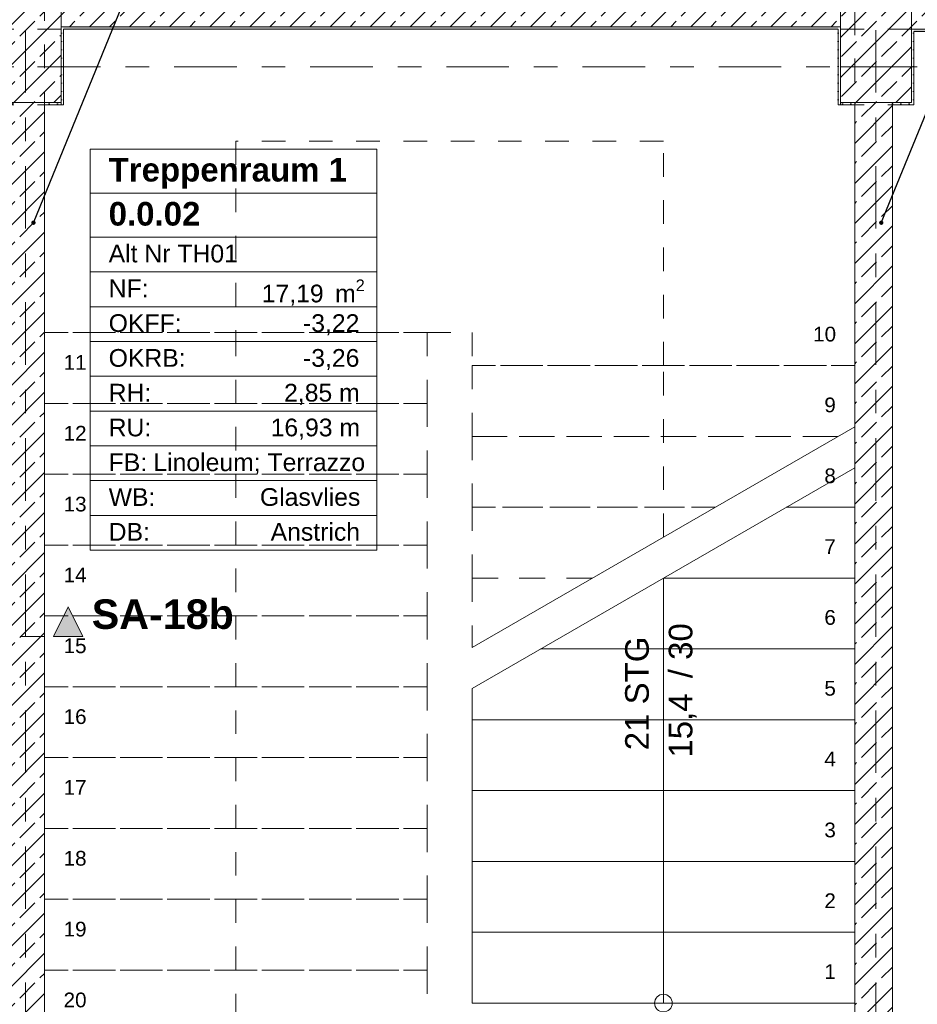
# Model space of a CAD drawing. Header units: metres. Extents: x -3.6 to 84.5, y -11 to 16.8.
# Tile 62 of 78: x 47.3 to 51.1, y 9.2 to 13.4. Entities that reach past the tile are written whole.
import ezdxf

# ---------------------------------------------------------------- set-up
doc = ezdxf.new("R2010")
doc.units = ezdxf.units.M
doc.header["$MEASUREMENT"] = 0
for name, pattern in [('Achse', [0.2, 0.1, -0.05, 0, -0.05]), ('Schnittlinie', [0.3, 0.15, -0.075, 0, -0.075]), ('Strichlinie doppelt', [0.546806, 0.264583, -0.105833, 0.070556, -0.105833]), ('Strichlinie eng', [0.115, 0.075, -0.04]), ('Untersicht', [0.1, 0.075, -0.025]), ('Wipeout_Contour', [1, 0, -1])]:
    doc.linetypes.add(name, pattern=pattern)
for name, color, linetype in [('152 - Bemaßung_ Beschriftung.Ausbau', 7, 'Continuous'), ('203 - Marker.Schnitt - Ausbaudetail SA', 7, 'Continuous'), ('401 - Zone.Raum_ Raumbegrenzung_ Whg.', 7, 'Continuous'), ('451 - Universal.Achsen Raster', 7, 'Continuous'), ('604 - Struktur.Wand Aussen', 7, 'Continuous'), ('605 - Struktur.Wand Innen', 7, 'Continuous'), ('607 - Struktur.Stütze', 7, 'Continuous'), ('608 - Struktur.Träger', 7, 'Continuous'), ('610 - Struktur.Treppe_ Rampe', 7, 'Continuous'), ('650 - Abdeckung.Fußboden Aufbau', 7, 'Continuous')]:
    doc.layers.add(name, color=color, linetype=linetype)
doc.styles.add('ERSTELLTER_STIL_1', font='arial.ttf')
doc.styles.add('ERSTELLTER_STIL_2', font='txt')
doc.dimstyles.new('ERSTELLTER_STIL__1', dxfattribs={"dimtxt": 0.1, "dimasz": 0.0532, "dimexe": 0.18, "dimexo": 0.0625, "dimgap": 0, "dimtad": 1, "dimtih": 1, "dimtoh": 1, "dimzin": 0, "dimdsep": 46, "dimtxsty": 'ERSTELLTER_STIL_2', "dimblk": 'ARROWHEAD_2', "dimblk1": 'ARROWHEAD_2', "dimblk2": 'ARROWHEAD_2', "dimcen": 0.09, "dimse1": 1, "dimse2": 1, "dimclrd": 7, "dimclre": 7, "dimclrt": 7, "dimazin": 0, "dimtfac": 1, "dimtdec": 4, "dimtmove": 0, "dimatfit": 3, "dimfxl": 1, "dimtolj": 1, "dimtzin": 0, "dimarcsym": 0})
doc.dimstyles.new('ERSTELLTER_STIL__6', dxfattribs={"dimtxt": 0.18, "dimasz": 0.03648, "dimexe": 0.18, "dimexo": 0.0625, "dimgap": 0, "dimtad": 0, "dimtih": 1, "dimtoh": 1, "dimdec": 4, "dimzin": 0, "dimdsep": 46, "dimcen": 0.09, "dimadec": 0, "dimazin": 0, "dimtfac": 1, "dimtdec": 4, "dimtmove": 0, "dimatfit": 3, "dimldrblk": 'ARROWHEAD_11', "dimfxl": 1, "dimtolj": 1, "dimtzin": 0, "dimarcsym": 0})
pattern_1 = [(45, (0, 0), (-0.01767767, 0.01767767), [0, -0.025])]
pattern_2 = [(45, (0, 0), (-0.08485281, 0.08485281), []), (45, (-0.04243, 0.04243), (-0.08485281, 0.08485281), [0.09, -0.03])]

# ---------------------------------------------------------------- blocks, each defined once
blk = doc.blocks.new('*D10')
at = {"layer": '152 - Bemaßung_ Beschriftung.Ausbau', "color": 7, "linetype": 'Continuous', "lineweight": 5}
for p, q in [((49.2102, 8.9787), (49.1698, 8.9087)), ((49.19, 8.8912), (49.19, 8.9962)), ((50.6652, 8.9787), (50.6248, 8.9087)), ((50.645, 8.8912), (50.645, 8.9962)), ((49.1558, 8.9437), (49.19, 8.9437)), ((49.19, 8.9437), (50.645, 8.9437))]:
    blk.add_line(p, q, dxfattribs=at)
at = {"layer": '152 - Bemaßung_ Beschriftung.Ausbau', "color": 7, "lineweight": 5, "char_height": 0.1, "attachment_point": 7, "style": 'ERSTELLTER_STIL_2'}
for s, insert in [('\\A1;{\\pql;\\fArial|b0|i0|c0|p38;1,45\\fArial|b0|i0|c0|p38;\\A1{\\H.66x;\\S5^  ;}}', (49.7594, 8.9443)), ('\\A1;{\\pql;\\fArial|b0|i0|c0|p38;12\\fArial|b0|i0|c0|p38;\\A1{\\H.66x;\\S5^  ;}}', (50.4229, 8.9627)), ('\\A1;{\\pql;\\fArial|b0|i0|c0|p38;1,99}', (49.7845, 8.8237))]:
    blk.add_mtext(s, dxfattribs=dict(at, insert=insert))
blk = doc.blocks.new('ARROWHEAD_2')
at = {"color": 0, "linetype": 'Continuous', "lineweight": 0}
for p, q in [((0, 0), (-1, 0)), ((-0.378, -0.655), (0.378, 0.655))]:
    blk.add_line(p, q, dxfattribs=at)
blk = doc.blocks.new('ARROWHEAD_11')
at = {"color": 0, "linetype": 'Continuous', "lineweight": 0}
blk.add_line((0, 0), (-1, 0), dxfattribs=at)
at = {"color": 0, "linetype": 'Continuous', "lineweight": 0, "const_width": 0.25, "flags": 128}
blk.add_lwpolyline([(-0.125, 0, 1), (0.125, 0, 1)], format="xyb", close=True, dxfattribs=at)
blk = doc.blocks.new('*D273')
at = {"layer": '152 - Bemaßung_ Beschriftung.Ausbau', "color": 7, "linetype": 'Continuous', "lineweight": 5}
for p, q in [((47.2802, 15.39), (47.2398, 15.32)), ((47.26, 15.3025), (47.26, 15.4075)), ((47.4302, 15.39), (47.3898, 15.32)), ((47.41, 15.3025), (47.41, 15.4075)), ((47.26, 15.355), (47.41, 15.355))]:
    blk.add_line(p, q, dxfattribs=at)
blk = doc.blocks.new('*D274')
at = {"layer": '152 - Bemaßung_ Beschriftung.Ausbau', "color": 7, "linetype": 'Continuous', "lineweight": 5}
for p, q in [((47.4302, 15.39), (47.3898, 15.32)), ((47.41, 15.3025), (47.41, 15.4075)), ((50.8602, 15.39), (50.8198, 15.32)), ((50.84, 15.3025), (50.84, 15.4075)), ((47.41, 15.355), (50.84, 15.355))]:
    blk.add_line(p, q, dxfattribs=at)
at = {"layer": '152 - Bemaßung_ Beschriftung.Ausbau', "color": 7, "lineweight": 5, "char_height": 0.1, "attachment_point": 7, "style": 'ERSTELLTER_STIL_2'}
for s, insert in [('\\A1;{\\pql;\\fArial|b0|i0|c0|p38;3,43}', (48.9161, 15.375)), ('\\A1;{\\pql;\\fArial|b0|i0|c0|p38;16}', (50.668, 15.375))]:
    blk.add_mtext(s, dxfattribs=dict(at, insert=insert))
blk = doc.blocks.new('*D275')
at = {"layer": '152 - Bemaßung_ Beschriftung.Ausbau', "color": 7, "linetype": 'Continuous', "lineweight": 5}
for p, q in [((50.8602, 15.39), (50.8198, 15.32)), ((50.84, 15.3025), (50.84, 15.4075)), ((51.0202, 15.39), (50.9798, 15.32)), ((51, 15.3025), (51, 15.4075)), ((50.84, 15.355), (51, 15.355))]:
    blk.add_line(p, q, dxfattribs=at)
blk = doc.blocks.new('*D276')
at = {"layer": '152 - Bemaßung_ Beschriftung.Ausbau', "color": 7, "linetype": 'Continuous', "lineweight": 5}
for p, q in [((51.0202, 15.39), (50.9798, 15.32)), ((51, 15.3025), (51, 15.4075)), ((54.4802, 15.39), (54.4398, 15.32)), ((54.46, 15.3025), (54.46, 15.4075)), ((51, 15.355), (54.46, 15.355))]:
    blk.add_line(p, q, dxfattribs=at)
at = {"layer": '152 - Bemaßung_ Beschriftung.Ausbau', "color": 7, "lineweight": 5, "char_height": 0.1, "attachment_point": 7, "style": 'ERSTELLTER_STIL_2'}
for s, insert in [('\\A1;{\\pql;\\fArial|b0|i0|c0|p38;3,46}', (52.5211, 15.375)), ('\\A1;{\\pql;\\fArial|b0|i0|c0|p38;14}', (54.288, 15.375))]:
    blk.add_mtext(s, dxfattribs=dict(at, insert=insert))

msp = doc.modelspace()

# ---------------------------------------------------------------- hatches: boundary and pattern name
at = {"layer": '203 - Marker.Schnitt - Ausbaudetail SA', "linetype": 'Continuous', "lineweight": 0, "true_color": 0x000000}
msp.add_hatch(color=18, dxfattribs=at).paths.add_polyline_path([(47.5725, 10.7381), (47.51, 10.8631), (47.4475, 10.7381)])
at = {"layer": '604 - Struktur.Wand Aussen', "linetype": 'Continuous', "lineweight": 0, "true_color": 0x000000}
h = msp.add_hatch(dxfattribs=at)
h.set_pattern_fill('Beton__Stahlbeton_0001', color=18, style=0, pattern_type=2)
h.set_pattern_definition(pattern_2)
h.paths.add_polyline_path([(47.33, 13.695), (47.33, 13.45), (47.48, 13.45), (47.48, 13.32), (50.78, 13.32), (50.78, 13.45), (50.93, 13.45), (50.93, 13.695)])
h = msp.add_hatch(dxfattribs=at)
h.set_pattern_fill('Beton__Stahlbeton_0001', color=18, style=0, pattern_type=2)
h.set_pattern_definition(pattern_2)
h.paths.add_polyline_path([(50.93, 13.695), (50.93, 13.45), (51.08, 13.45), (51.08, 13.31), (54.38, 13.31), (54.38, 13.45), (54.68, 13.45), (54.68, 13.31), (57.98, 13.31), (57.98, 13.45), (58.28, 13.45), (58.28, 13.31), (61.58, 13.31), (61.58, 13.45), (61.87, 13.45), (61.87, 13.695)])
h = msp.add_hatch(dxfattribs=at)
h.set_pattern_fill('Gips_0001', color=18, style=0, pattern_type=2)
h.set_pattern_definition(pattern_1)
h.paths.add_polyline_path([(47.49, 13.32), (47.49, 13.31), (50.77, 13.31), (50.77, 13.32)])
h = msp.add_hatch(dxfattribs=at)
h.set_pattern_fill('Gips_0001', color=18, style=0, pattern_type=2)
h.set_pattern_definition(pattern_1)
h.paths.add_polyline_path([(51.09, 13.3), (54.37, 13.3), (54.37, 13.31), (51.09, 13.31)])
at = {"layer": '605 - Struktur.Wand Innen', "linetype": 'Continuous', "lineweight": 0, "true_color": 0x000000}
h = msp.add_hatch(dxfattribs=at)
h.set_pattern_fill('Beton__Stahlbeton_0001', color=18, style=0, pattern_type=2)
h.set_pattern_definition(pattern_2)
h.paths.add_polyline_path([(47.26, 13), (47.26, 8.5), (47.41, 8.5), (47.41, 13)])
at = {"layer": '607 - Struktur.Stütze', "linetype": 'Continuous', "lineweight": 0, "true_color": 0x000000}
h = msp.add_hatch(dxfattribs=at)
h.set_pattern_fill('Beton__Stahlbeton_0001', color=18, style=0, pattern_type=2)
h.set_pattern_definition(pattern_2)
h.paths.add_polyline_path([(47.18, 13), (47.48, 13), (47.48, 13.45), (47.18, 13.45)])
h = msp.add_hatch(dxfattribs=at)
h.set_pattern_fill('Beton__Stahlbeton_0001', color=18, style=0, pattern_type=2)
h.set_pattern_definition(pattern_2)
h.paths.add_polyline_path([(50.78, 13), (51.08, 13), (51.08, 13.45), (50.78, 13.45)])
h = msp.add_hatch(dxfattribs=at)
h.set_pattern_fill('Gips_0001', color=18, style=0, pattern_type=2)
h.set_pattern_definition(pattern_1)
h.paths.add_polyline_path([(47.41, 12.99), (47.49, 12.99), (47.49, 13.31), (47.48, 13.31), (47.48, 13), (47.41, 13)])
h = msp.add_hatch(dxfattribs=at)
h.set_pattern_fill('Gips_0001', color=18, style=0, pattern_type=2)
h.set_pattern_definition(pattern_1)
h.paths.add_polyline_path([(47.48, 13.31), (47.49, 13.31), (47.49, 13.32), (47.48, 13.32)])
h = msp.add_hatch(dxfattribs=at)
h.set_pattern_fill('Gips_0001', color=18, style=0, pattern_type=2)
h.set_pattern_definition(pattern_1)
h.paths.add_polyline_path([(50.77, 13.32), (50.77, 13.31), (50.78, 13.31), (50.78, 13.32)])
h = msp.add_hatch(dxfattribs=at)
h.set_pattern_fill('Gips_0001', color=18, style=0, pattern_type=2)
h.set_pattern_definition(pattern_1)
h.paths.add_polyline_path([(50.78, 13.31), (50.77, 13.31), (50.77, 12.99), (50.84, 12.99), (50.84, 13), (50.78, 13)])
h = msp.add_hatch(dxfattribs=at)
h.set_pattern_fill('Gips_0001', color=18, style=0, pattern_type=2)
h.set_pattern_definition(pattern_1)
h.paths.add_polyline_path([(51.08, 13.3), (51.09, 13.3), (51.09, 13.31), (51.08, 13.31)])
h = msp.add_hatch(dxfattribs=at)
h.set_pattern_fill('Gips_0001', color=18, style=0, pattern_type=2)
h.set_pattern_definition(pattern_1)
h.paths.add_polyline_path([(51, 12.99), (51.09, 12.99), (51.09, 13.3), (51.08, 13.3), (51.08, 13), (51, 13)])

# ---------------------------------------------------------------- linework, layer by layer
at = {"layer": '203 - Marker.Schnitt - Ausbaudetail SA', "color": 7, "linetype": 'Schnittlinie', "lineweight": 13}
msp.add_line((47.0575, 10.7381), (47.4475, 10.7381), dxfattribs=at)
at = {"layer": '203 - Marker.Schnitt - Ausbaudetail SA', "color": 7, "linetype": 'Continuous', "lineweight": 13, "flags": 128}
msp.add_lwpolyline([(47.5725, 10.7381), (47.4475, 10.7381), (47.51, 10.8631)], close=True, dxfattribs=at)
at = {"layer": '401 - Zone.Raum_ Raumbegrenzung_ Whg.', "color": 7, "linetype": 'Continuous', "lineweight": 9}
for p, q in [((48.8169, 12.8022), (47.6031, 12.8022)), ((47.6031, 12.8022), (47.6031, 11.1031)), ((47.6031, 12.8022), (48.8169, 12.8022)), ((47.6031, 12.6156), (47.6031, 12.8022)), ((48.8169, 11.1031), (48.8169, 12.8022)), ((48.8169, 12.8022), (48.8169, 12.6156)), ((48.8169, 12.6156), (47.6031, 12.6156)), ((47.6031, 12.6156), (48.8169, 12.6156)), ((47.6031, 12.429), (47.6031, 12.6156)), ((48.8169, 12.6156), (48.8169, 12.429)), ((48.8169, 12.429), (47.6031, 12.429)), ((47.6031, 12.429), (48.8169, 12.429)), ((47.6031, 12.2817), (47.6031, 12.429)), ((48.8169, 12.429), (48.8169, 12.2817)), ((48.8169, 12.2817), (47.6031, 12.2817)), ((47.6031, 12.2817), (48.8169, 12.2817)), ((47.6031, 12.1343), (47.6031, 12.2817)), ((48.8169, 12.2817), (48.8169, 12.1343)), ((48.8169, 12.1343), (47.6031, 12.1343)), ((47.6031, 12.1343), (48.8169, 12.1343)), ((47.6031, 11.987), (47.6031, 12.1343)), ((48.8169, 12.1343), (48.8169, 11.987)), ((48.8169, 11.987), (47.6031, 11.987)), ((47.6031, 11.987), (48.8169, 11.987)), ((47.6031, 11.8397), (47.6031, 11.987)), ((48.8169, 11.987), (48.8169, 11.8397)), ((48.8169, 11.8397), (47.6031, 11.8397)), ((47.6031, 11.8397), (48.8169, 11.8397)), ((47.6031, 11.6924), (47.6031, 11.8397)), ((48.8169, 11.8397), (48.8169, 11.6924)), ((48.8169, 11.6924), (47.6031, 11.6924)), ((47.6031, 11.6924), (48.8169, 11.6924)), ((47.6031, 11.5451), (47.6031, 11.6924)), ((48.8169, 11.6924), (48.8169, 11.5451)), ((48.8169, 11.5451), (47.6031, 11.5451)), ((47.6031, 11.5451), (48.8169, 11.5451)), ((47.6031, 11.3977), (47.6031, 11.5451)), ((48.8169, 11.5451), (48.8169, 11.3977)), ((48.8169, 11.3977), (47.6031, 11.3977)), ((47.6031, 11.3977), (48.8169, 11.3977)), ((47.6031, 11.2504), (47.6031, 11.3977)), ((48.8169, 11.3977), (48.8169, 11.2504)), ((48.8169, 11.2504), (47.6031, 11.2504)), ((47.6031, 11.2504), (48.8169, 11.2504)), ((47.6031, 11.1031), (47.6031, 11.2504)), ((48.8169, 11.2504), (48.8169, 11.1031)), ((47.6031, 11.1031), (48.8169, 11.1031)), ((48.8169, 11.1031), (47.6031, 11.1031))]:
    msp.add_line(p, q, dxfattribs=at)
at = {"layer": '451 - Universal.Achsen Raster', "color": 160, "linetype": 'Strichlinie doppelt', "lineweight": 9, "true_color": 0x3232ff}
for p, q in [((47.33, -10.585), (47.33, 16.355)), ((50.93, -10.585), (50.93, 16.355)), ((64.935, 13.15), (-3.175, 13.15))]:
    msp.add_line(p, q, dxfattribs=at)
at = {"layer": '604 - Struktur.Wand Aussen', "color": 7, "linetype": 'Continuous', "lineweight": 18}
for p, q in [((47.48, 13.32), (50.78, 13.32)), ((51.08, 13.31), (54.38, 13.31))]:
    msp.add_line(p, q, dxfattribs=at)
at = {"layer": '604 - Struktur.Wand Aussen', "color": 7, "linetype": 'Continuous', "lineweight": 13, "flags": 128}
for points in [[(47.49, 13.31), (50.77, 13.31)], [(51.09, 13.3), (54.37, 13.3)]]:
    msp.add_lwpolyline(points, dxfattribs=at)
at = {"layer": '605 - Struktur.Wand Innen', "color": 7, "linetype": 'Continuous', "lineweight": 18, "flags": 128}
for points in [[(47.41, 8.5), (47.41, 13)], [(51, 8.5), (51, 13)]]:
    msp.add_lwpolyline(points, dxfattribs=at)
at = {"layer": '607 - Struktur.Stütze', "color": 7, "linetype": 'Continuous', "lineweight": 13, "flags": 128}
for points in [[(47.18, 13), (47.48, 13), (47.48, 13.45), (47.18, 13.45)], [(50.78, 13), (51.08, 13), (51.08, 13.45), (50.78, 13.45)]]:
    msp.add_lwpolyline(points, close=True, dxfattribs=at)
at = {"layer": '607 - Struktur.Stütze', "color": 7, "linetype": 'Continuous', "lineweight": 5, "flags": 128}
for points in [[(47.41, 12.99), (47.49, 12.99), (47.49, 13.31)], [(50.77, 13.31), (50.77, 12.99), (50.84, 12.99)], [(51, 12.99), (51.09, 12.99), (51.09, 13.3)]]:
    msp.add_lwpolyline(points, dxfattribs=at)
at = {"layer": '608 - Struktur.Träger', "color": 7, "linetype": 'Untersicht', "lineweight": 13}
for p, q in [((14.78, 13.31), (47.48, 13.31)), ((47.48, 12.99), (47.48, 13.31)), ((50.78, 13.31), (61.88, 13.31)), ((50.78, 12.99), (50.78, 13.31)), ((14.78, 12.99), (47.48, 12.99)), ((50.78, 12.99), (61.88, 12.99))]:
    msp.add_line(p, q, dxfattribs=at)
at = {"layer": '608 - Struktur.Träger', "color": 7, "linetype": 'Achse', "lineweight": 9}
for p, q in [((14.78, 13.15), (47.48, 13.15)), ((50.78, 13.15), (61.88, 13.15))]:
    msp.add_line(p, q, dxfattribs=at)
at = {"layer": '610 - Struktur.Treppe_ Rampe', "color": 7, "linetype": 'Strichlinie eng', "lineweight": 9}
for p, q in [((47.41, 13.645), (47.41, 12.025)), ((50.84, 11.885), (50.84, 13.645)), ((47.41, 12.025), (49.03, 12.025)), ((47.41, 12.025), (47.41, 11.725)), ((49.03, 12.025), (47.41, 12.025)), ((49.03, 12.025), (49.22, 12.025)), ((49.03, 11.725), (49.03, 12.025)), ((49.22, 12.025), (49.22, 11.885)), ((50.84, 11.885), (49.22, 11.885)), ((49.22, 11.885), (49.22, 11.585)), ((49.22, 11.885), (50.84, 11.885)), ((50.84, 11.6258), (50.84, 11.885)), ((47.41, 11.725), (49.03, 11.725)), ((49.03, 11.725), (47.41, 11.725)), ((47.41, 11.725), (47.41, 11.425)), ((49.03, 11.425), (49.03, 11.725)), ((50.7693, 11.585), (49.22, 11.585)), ((49.22, 11.585), (50.7693, 11.585)), ((47.41, 11.425), (49.03, 11.425)), ((49.03, 11.425), (47.41, 11.425)), ((47.41, 11.425), (47.41, 11.125)), ((49.03, 11.125), (49.03, 11.425)), ((47.41, 11.125), (49.03, 11.125)), ((49.03, 11.125), (47.41, 11.125)), ((47.41, 11.125), (47.41, 10.825)), ((49.03, 10.825), (49.03, 11.125)), ((47.41, 10.825), (49.03, 10.825)), ((49.03, 10.825), (47.41, 10.825)), ((47.41, 10.825), (47.41, 10.525)), ((49.03, 10.525), (49.03, 10.825)), ((47.41, 10.525), (49.03, 10.525)), ((49.03, 10.525), (47.41, 10.525)), ((47.41, 10.525), (47.41, 10.225)), ((49.03, 10.225), (49.03, 10.525)), ((47.41, 10.225), (49.03, 10.225)), ((49.03, 10.225), (47.41, 10.225)), ((47.41, 10.225), (47.41, 9.925)), ((49.03, 9.925), (49.03, 10.225)), ((47.41, 9.925), (49.03, 9.925)), ((49.03, 9.925), (47.41, 9.925)), ((47.41, 9.925), (47.41, 9.625)), ((49.03, 9.625), (49.03, 9.925)), ((47.41, 9.625), (49.03, 9.625)), ((49.03, 9.625), (47.41, 9.625)), ((47.41, 9.625), (47.41, 9.325)), ((49.03, 9.325), (49.03, 9.625)), ((47.41, 9.325), (49.03, 9.325)), ((49.03, 9.325), (47.41, 9.325)), ((47.41, 9.325), (47.41, 9.025)), ((49.03, 9.025), (49.03, 9.325))]:
    msp.add_line(p, q, dxfattribs=at)
at = {"layer": '610 - Struktur.Treppe_ Rampe', "color": 7, "linetype": 'Strichlinie eng', "lineweight": 18}
for p, q in [((50.03, 12.835), (48.22, 12.835)), ((48.22, 12.835), (48.22, 12.025)), ((50.03, 11.885), (50.03, 12.835)), ((48.22, 12.025), (48.22, 9.025))]:
    msp.add_line(p, q, dxfattribs=at)
at = {"layer": '650 - Abdeckung.Fußboden Aufbau', "color": 7, "linetype": 'Continuous', "lineweight": 13, "flags": 128}
for points in [[(54.37, 8.255), (54.37, 8.51), (54.46, 8.51), (54.46, 12.99), (54.37, 12.99), (54.37, 13.3), (51.09, 13.3), (51.09, 12.99), (51, 12.99), (51, 8.51)], [(47.49, 12.99), (47.41, 12.99), (47.41, 8.51), (47.49, 8.51), (47.49, 8.2755), (49.19, 8.2755), (49.19, 8.1255)]]:
    msp.add_lwpolyline(points, dxfattribs=at)

# ---------------------------------------------------------------- texts
at = {"layer": '203 - Marker.Schnitt - Ausbaudetail SA', "color": 7, "lineweight": 13, "insert": (47.61, 10.7681), "char_height": 0.125, "attachment_point": 7, "style": 'ERSTELLTER_STIL_1'}
msp.add_mtext('\\A1;{\\pql;\\pt0;\\fArial|b1|i0|c0|p38;SA-18b}', dxfattribs=at)
at = {"layer": '401 - Zone.Raum_ Raumbegrenzung_ Whg.', "color": 7, "lineweight": 9, "attachment_point": 1}
for s, insert, char_height, style in [('\\A1;{\\pqj;\\pt0;\\fArial|b1|i0|c0|p38;Treppenraum 1}', (47.6817, 12.7646), 0.1, 'ERSTELLTER_STIL_1'), ('\\A1;{\\pqj;\\pt0;\\fArial|b1|i0|c0|p38;}', (48.7384, 12.7875), 0.1, 'ERSTELLTER_STIL_1'), ('\\A1;{\\pqj;\\pt0;\\fArial|b1|i0|c0|p38;}', (48.7384, 12.6009), 0.1, 'ERSTELLTER_STIL_1'), ('\\A1;{\\pql;\\pt0;\\fArial|b1|i0|c0|p38;0.0.02}', (47.6817, 12.578), 0.1, 'ERSTELLTER_STIL_1'), ('\\A1;{\\pqj;\\pt0;\\fArial|b0|i0|c0|p38;Alt Nr TH01}', (47.6817, 12.3971), 0.075, 'ERSTELLTER_STIL_2'), ('\\A1;{\\pqj;\\pt0;\\fArial|b0|i0|c0|p38;}', (48.7384, 12.4143), 0.075, 'ERSTELLTER_STIL_2'), ('\\A1;{\\pqj;\\pt0;\\fArial|b0|i0|c0|p38;NF: }', (47.6817, 12.2498), 0.075, 'ERSTELLTER_STIL_2'), ('\\A1;{\\pql;\\pt0,0.05;\\fArial|b0|i0|c0|p38;17,19\\fArial|b0|i0|c0|p38;\\A1{\\H.66x;\\S^  ;}\\fArial|b0|i0|c0|p38; m\\fArial|b0|i0|c0|p38;\\A1{\\H.66x;\\S2^  ;}}', (48.3298, 12.2498), 0.075, 'ERSTELLTER_STIL_2'), ('\\A1;{\\pqj;\\pt0;\\fArial|b0|i0|c0|p38;OKFF: }', (47.6817, 12.1025), 0.075, 'ERSTELLTER_STIL_2'), ('\\A1;{\\pqj;\\pt0;\\fArial|b0|i0|c0|p38;-3,22}', (48.5045, 12.1025), 0.075, 'ERSTELLTER_STIL_2'), ('\\A1;{\\pqj;\\pt0;\\fArial|b0|i0|c0|p38;OKRB: }', (47.6817, 11.9551), 0.075, 'ERSTELLTER_STIL_2'), ('\\A1;{\\pqj;\\pt0;\\fArial|b0|i0|c0|p38;-3,26}', (48.5045, 11.9551), 0.075, 'ERSTELLTER_STIL_2'), ('\\A1;{\\pqj;\\pt0;\\fArial|b0|i0|c0|p38;RH: }', (47.6817, 11.8078), 0.075, 'ERSTELLTER_STIL_2'), ('\\A1;{\\pqj;\\pt0;\\fArial|b0|i0|c0|p38;2,85 m}', (48.4243, 11.8078), 0.075, 'ERSTELLTER_STIL_2'), ('\\A1;{\\pqj;\\pt0;\\fArial|b0|i0|c0|p38;RU: }', (47.6817, 11.6605), 0.075, 'ERSTELLTER_STIL_2'), ('\\A1;{\\pqj;\\pt0;\\fArial|b0|i0|c0|p38;16,93 m}', (48.3674, 11.6605), 0.075, 'ERSTELLTER_STIL_2'), ('\\A1;{\\pqj;\\pt0;\\fArial|b0|i0|c0|p38;FB: }', (47.6817, 11.5132), 0.075, 'ERSTELLTER_STIL_2'), ('\\A1;{\\pqj;\\pt0;\\fArial|b0|i0|c0|p38;Linoleum; Terrazzo}', (47.8709, 11.5132), 0.075, 'ERSTELLTER_STIL_2'), ('\\A1;{\\pqj;\\pt0;\\fArial|b0|i0|c0|p38;WB: }', (47.6817, 11.3659), 0.075, 'ERSTELLTER_STIL_2'), ('\\A1;{\\pqj;\\pt0;\\fArial|b0|i0|c0|p38;Glasvlies}', (48.3221, 11.3659), 0.075, 'ERSTELLTER_STIL_2'), ('\\A1;{\\pqj;\\pt0;\\fArial|b0|i0|c0|p38;DB: }', (47.6817, 11.2185), 0.075, 'ERSTELLTER_STIL_2'), ('\\A1;{\\pqj;\\pt0;\\fArial|b0|i0|c0|p38;Anstrich}', (48.3674, 11.2185), 0.075, 'ERSTELLTER_STIL_2')]:
    msp.add_mtext(s, dxfattribs=dict(at, insert=insert, char_height=char_height, style=style))
at = {"layer": '610 - Struktur.Treppe_ Rampe', "color": 7, "lineweight": 9, "char_height": 0.0625, "attachment_point": 4, "style": 'ERSTELLTER_STIL_2'}
for s, insert in [('\\A1;{\\pql;\\fArial|b0|i0|c0|p38;10}', (50.6642, 12.018)), ('\\A1;{\\pql;\\fArial|b0|i0|c0|p38;11}', (47.491, 11.8986)), ('\\A1;{\\pql;\\fArial|b0|i0|c0|p38;9}', (50.7116, 11.718)), ('\\A1;{\\pql;\\fArial|b0|i0|c0|p38;12}', (47.491, 11.5986)), ('\\A1;{\\pql;\\fArial|b0|i0|c0|p38;13}', (47.491, 11.298)), ('\\A1;{\\pql;\\fArial|b0|i0|c0|p38;14}', (47.491, 10.9986)), ('\\A1;{\\pql;\\fArial|b0|i0|c0|p38;15}', (47.491, 10.698)), ('\\A1;{\\pql;\\fArial|b0|i0|c0|p38;16}', (47.491, 10.398)), ('\\A1;{\\pql;\\fArial|b0|i0|c0|p38;17}', (47.491, 10.0986)), ('\\A1;{\\pql;\\fArial|b0|i0|c0|p38;18}', (47.491, 9.798)), ('\\A1;{\\pql;\\fArial|b0|i0|c0|p38;19}', (47.491, 9.498)), ('\\A1;{\\pql;\\fArial|b0|i0|c0|p38;20}', (47.491, 9.198))]:
    msp.add_mtext(s, dxfattribs=dict(at, insert=insert))

# ---------------------------------------------------------------- dimensions: what is measured, and where the dimension line sits
at = {"layer": '152 - Bemaßung_ Beschriftung.Ausbau', "color": 7, "linetype": 'Continuous', "lineweight": 5}
for base, p1, p2, picture, middle in [((54.46, 15.355), (51, 10.75), (54.46, 10.75), '*D276', (52.651, 15.425)), ((47.41, 15.355), (47.26, 10.75), (47.41, 10.75), '*D273', (47.1642, 15.425))]:
    dim = msp.add_linear_dim(base=base, p1=p1, p2=p2, dimstyle='ERSTELLTER_STIL__1', dxfattribs=at)
    dim.commit()
    dim.dimension.update_dxf_attribs({"geometry": picture, "text_midpoint": middle, "dimtype": 160})

# ---------------------------------------------------------------- leaders
at = {"layer": '152 - Bemaßung_ Beschriftung.Ausbau', "color": 7, "linetype": 'Continuous', "lineweight": 9, "annotation_type": 0, "has_hookline": 1, "hookline_direction": 0, "text_width": 0.9653}
for points in [[(47.3632, 12.4902), (48.1564, 14.4341), (48.2064, 14.4341)], [(50.9527, 12.4902), (51.746, 14.4341), (51.796, 14.4341)]]:
    msp.add_leader(points, dimstyle='ERSTELLTER_STIL__6', dxfattribs=at)

# ---------------------------------------------------------------- wipeouts: each hides what was drawn before it
at = {"color": 254, "linetype": 'Wipeout_Contour', "lineweight": 0, "ltscale": 204.091437}
msp.add_wipeout([(49.22, 9.185), (50.84, 9.185), (50.84, 11.4526), (49.22, 10.5173)], dxfattribs=at).dxf.layer = '610 - Struktur.Treppe_ Rampe'

# ---------------------------------------------------------------- next in the draw order: hatches: boundary and pattern name
at = {"layer": '605 - Struktur.Wand Innen', "linetype": 'Continuous', "lineweight": 0, "true_color": 0x000000}
h = msp.add_hatch(dxfattribs=at)
h.set_pattern_fill('Beton__Stahlbeton_0001', color=18, style=0, pattern_type=2)
h.set_pattern_definition(pattern_2)
h.paths.add_polyline_path([(50.84, 13), (50.84, 8.5), (51, 8.5), (51, 13)])

# ---------------------------------------------------------------- next in the draw order: linework, layer by layer
at = {"layer": '605 - Struktur.Wand Innen', "color": 7, "linetype": 'Continuous', "lineweight": 18, "flags": 128}
msp.add_lwpolyline([(50.84, 13), (50.84, 8.5)], dxfattribs=at)
at = {"layer": '610 - Struktur.Treppe_ Rampe', "color": 7, "linetype": 'Strichlinie eng', "lineweight": 18}
msp.add_line((50.03, 11.1582), (50.03, 11.885), dxfattribs=at)
at = {"layer": '610 - Struktur.Treppe_ Rampe', "color": 7, "linetype": 'Continuous', "lineweight": 18}
for p, q in [((49.22, 10.6905), (50.84, 11.6258)), ((49.22, 10.5173), (50.84, 11.4526)), ((50.03, 9.485), (50.03, 10.985)), ((50.03, 9.185), (50.03, 9.485))]:
    msp.add_line(p, q, dxfattribs=at)
at = {"layer": '610 - Struktur.Treppe_ Rampe', "color": 7, "linetype": 'Strichlinie eng', "lineweight": 9}
for p, q in [((49.22, 11.585), (49.22, 11.285)), ((50.2496, 11.285), (49.22, 11.285)), ((49.22, 11.285), (49.22, 10.985)), ((49.22, 11.285), (50.2496, 11.285)), ((50.5496, 11.285), (50.84, 11.285)), ((49.73, 10.985), (49.22, 10.985)), ((49.22, 10.985), (49.22, 10.6905)), ((49.22, 10.985), (49.73, 10.985)), ((50.03, 10.985), (50.84, 10.985)), ((49.5104, 10.685), (50.84, 10.685)), ((49.22, 10.385), (50.84, 10.385)), ((49.22, 10.085), (50.84, 10.085)), ((49.22, 9.785), (50.84, 9.785)), ((49.22, 9.485), (50.84, 9.485))]:
    msp.add_line(p, q, dxfattribs=at)
at = {"layer": '610 - Struktur.Treppe_ Rampe', "color": 7, "linetype": 'Continuous', "lineweight": 13}
for p, q in [((50.84, 9.185), (50.84, 11.4526)), ((50.84, 11.285), (50.84, 11.4526)), ((50.84, 11.285), (50.5496, 11.285)), ((50.5496, 11.285), (50.84, 11.285)), ((50.84, 10.985), (50.84, 11.285)), ((50.84, 10.985), (50.03, 10.985)), ((50.03, 10.985), (50.84, 10.985)), ((50.84, 10.685), (50.84, 10.985)), ((50.84, 10.685), (49.5104, 10.685)), ((49.5104, 10.685), (50.84, 10.685)), ((50.84, 10.385), (50.84, 10.685)), ((49.22, 10.5173), (49.22, 9.185)), ((49.22, 10.5173), (49.22, 10.385)), ((50.84, 10.385), (49.22, 10.385)), ((49.22, 10.385), (49.22, 10.085)), ((49.22, 10.385), (50.84, 10.385)), ((50.84, 10.085), (50.84, 10.385)), ((50.84, 10.085), (49.22, 10.085)), ((49.22, 10.085), (49.22, 9.785)), ((49.22, 10.085), (50.84, 10.085)), ((50.84, 9.785), (50.84, 10.085)), ((50.84, 9.785), (49.22, 9.785)), ((49.22, 9.785), (49.22, 9.485)), ((49.22, 9.785), (50.84, 9.785)), ((50.84, 9.485), (50.84, 9.785)), ((50.84, 9.485), (49.22, 9.485)), ((49.22, 9.485), (49.22, 9.185)), ((49.22, 9.485), (50.84, 9.485)), ((50.84, 9.185), (50.84, 9.485)), ((49.22, 9.185), (50.84, 9.185)), ((49.22, 9.185), (50.84, 9.185))]:
    msp.add_line(p, q, dxfattribs=at)
at = {"layer": '610 - Struktur.Treppe_ Rampe', "color": 7, "linetype": 'Continuous', "lineweight": 18}
for start, end in [(0, 180), (180, 0)]:
    msp.add_arc((50.03, 9.185), 0.0375, start, end, dxfattribs=at)
at = {"layer": '650 - Abdeckung.Fußboden Aufbau', "color": 7, "linetype": 'Continuous', "lineweight": 13, "flags": 128}
msp.add_lwpolyline([(50.645, 8.1255), (50.645, 8.2755), (50.77, 8.2755), (50.77, 8.51), (50.84, 8.51), (50.84, 12.99), (50.77, 12.99), (50.77, 13.31), (47.49, 13.31), (47.49, 12.99)], dxfattribs=at)

# ---------------------------------------------------------------- next in the draw order: texts
at = {"layer": '610 - Struktur.Treppe_ Rampe', "color": 7, "lineweight": 9, "char_height": 0.0625, "attachment_point": 4, "style": 'ERSTELLTER_STIL_2'}
for s, insert in [('\\A1;{\\pql;\\fArial|b0|i0|c0|p38;8}', (50.7116, 11.418)), ('\\A1;{\\pql;\\fArial|b0|i0|c0|p38;7}', (50.7116, 11.1186)), ('\\A1;{\\pql;\\fArial|b0|i0|c0|p38;6}', (50.7116, 10.818)), ('\\A1;{\\pql;\\fArial|b0|i0|c0|p38;5}', (50.7116, 10.518)), ('\\A1;{\\pql;\\fArial|b0|i0|c0|p38;4}', (50.7116, 10.2186)), ('\\A1;{\\pql;\\fArial|b0|i0|c0|p38;3}', (50.7116, 9.918)), ('\\A1;{\\pql;\\fArial|b0|i0|c0|p38;2}', (50.7116, 9.6186)), ('\\A1;{\\pql;\\fArial|b0|i0|c0|p38;1}', (50.7116, 9.3186))]:
    msp.add_mtext(s, dxfattribs=dict(at, insert=insert))
at = {"layer": '610 - Struktur.Treppe_ Rampe', "color": 7, "lineweight": 9, "char_height": 0.1, "rotation": 90, "style": 'ERSTELLTER_STIL_2'}
for s, insert, attachment_point in [('\\A1;{\\pqc;\\pt0,0.05;\\fArial|b0|i0|c0|p38;21 STG\\fArial|b0|i0|c0|p38;\\fArial|b0|i0|c0|p38;\\A1{\\H.66x;\\S^  ;}\\fArial|b0|i0|c0|p38;\\fArial|b0|i0|c0|p38;\\fArial|b0|i0|c0|p38;\\fArial|b0|i0|c0|p38;\\A1{\\H.66x;\\S^  ;}\\fArial|b0|i0|c0|p38;\\fArial|b0|i0|c0|p38;\\fArial|b0|i0|c0|p38;\\fArial|b0|i0|c0|p38;\\A1{\\H.66x;\\S^  ;}\\fArial|b0|i0|c0|p38;}', (49.9974, 10.535), 8), ('\\A1;{\\pqc;\\pt0,0.05;\\fArial|b0|i0|c0|p38;\\fArial|b0|i0|c0|p38;15,4\\fArial|b0|i0|c0|p38;\\A1{\\H.66x;\\S^  ;}\\fArial|b0|i0|c0|p38;\\fArial|b0|i0|c0|p38; / \\fArial|b0|i0|c0|p38;30\\fArial|b0|i0|c0|p38;\\A1{\\H.66x;\\S^  ;}\\fArial|b0|i0|c0|p38;\\fArial|b0|i0|c0|p38;\\fArial|b0|i0|c0|p38;\\fArial|b0|i0|c0|p38;\\A1{\\H.66x;\\S^  ;}\\fArial|b0|i0|c0|p38;}', (50.0529, 10.535), 2)]:
    msp.add_mtext(s, dxfattribs=dict(at, insert=insert, attachment_point=attachment_point))

# ---------------------------------------------------------------- next in the draw order: dimensions: what is measured, and where the dimension line sits
at = {"layer": '152 - Bemaßung_ Beschriftung.Ausbau', "color": 7, "linetype": 'Continuous', "lineweight": 5}
for base, p1, p2, picture, middle in [((50.84, 15.355), (47.41, 10.75), (50.84, 10.75), '*D274', (49.046, 15.425)), ((51, 15.355), (50.84, 10.75), (51, 10.75), '*D275', (50.7443, 15.425)), ((50.6449890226, 8.9437491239), (49.1899890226, 8.2755000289), (50.6449890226, 8.2755000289), '*D10', (50.0243595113, 9.0137491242))]:
    dim = msp.add_linear_dim(base=base, p1=p1, p2=p2, dimstyle='ERSTELLTER_STIL__1', dxfattribs=at)
    dim.commit()
    dim.dimension.update_dxf_attribs({"geometry": picture, "text_midpoint": middle, "dimtype": 160})

doc.saveas('drawing.dxf')
